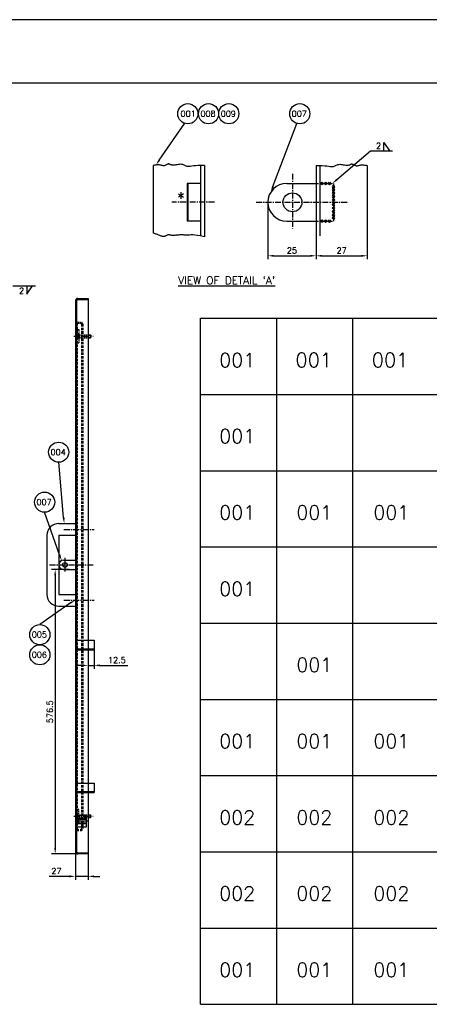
# Model space of a CAD drawing. Extents: x 5111 to 10755, y 3088 to 7079.
# Tile 3 of 8: x 6503 to 7369, y 4996 to 7079. Entities that reach past the tile are written whole.
import ezdxf
from ezdxf.enums import TextEntityAlignment as Align

# ---------------------------------------------------------------- set-up
doc = ezdxf.new("R2010")
doc.units = 0
doc.header["$LTSCALE"] = 10
doc.header["$MEASUREMENT"] = 0
for name, pattern in [('CENTER', [2, 1.25, -0.25, 0.25, -0.25]), ('DASHED', [0.75, 0.5, -0.25]), ('HIDDEN', [0.375, 0.25, -0.125])]:
    doc.linetypes.add(name, pattern=pattern)
doc.layers.get('0').update_dxf_attribs({"linetype": 'CONTINUOUS'})
doc.layers.get('DEFPOINTS').update_dxf_attribs({"linetype": 'CONTINUOUS'})
for name, color, linetype in [('1', 3, 'CENTER'), ('2', 4, 'DASHED'), ('3', 1, 'CONTINUOUS'), ('6', 220, 'CONTINUOUS')]:
    doc.layers.add(name, color=color, linetype=linetype)
doc.styles.add('ROMANS', font='romans')
doc.styles.add('ROMANT', font='romant.shx')
doc.dimstyles.get("Standard").update_dxf_attribs({"dimscale": 5, "dimtxt": 2.5, "dimasz": 2.5, "dimexe": 1.5, "dimexo": 0.0625, "dimgap": 1, "dimtad": 1, "dimdec": 1, "dimzin": 9, "dimdsep": 46, "dimtxsty": 'ROMANS', "dimcen": 0, "dimclrd": 1, "dimclre": 1, "dimclrt": 1, "dimadec": 0, "dimazin": 0, "dimtfac": 5, "dimtdec": 1, "dimtmove": 0, "dimatfit": 3, "dimfxl": 0, "dimtolj": 1, "dimtzin": 9, "dimarcsym": 0})

# ---------------------------------------------------------------- blocks, each defined once
blk = doc.blocks.new('*D18')
at = {"layer": '3', "color": 1, "lineweight": -2}
for p, q in [((7027.5, 6692), (7027.5, 6571.7)), ((7129.5, 6619.1), (7129.5, 6571.7)), ((7040, 6579.2), (7117, 6579.2))]:
    blk.add_line(p, q, dxfattribs=at)
at = {"layer": '3', "color": 1}
for points in [[(7040, 6581.2), (7040, 6577.1), (7027.5, 6579.2)], [(7117, 6581.2), (7117, 6577.1), (7129.5, 6579.2)]]:
    blk.add_solid(points, dxfattribs=at)
at = {"layer": 'DEFPOINTS', "color": 0}
for p in [(7027.5, 6692.3), (7129.5, 6619.4), (7129.5, 6579.2)]:
    blk.add_point(p, dxfattribs=at)
at = {"layer": '3', "color": 1, "insert": (7078.5, 6590.4), "char_height": 12.5, "attachment_point": 5, "style": 'ROMANS'}
blk.add_mtext('\\A1;25', dxfattribs=at)
blk = doc.blocks.new('*D19')
at = {"layer": '3', "color": 1, "lineweight": -2}
for p, q in [((7237.5, 6626.9), (7237.5, 6571.7)), ((7129.5, 6618.8), (7129.5, 6571.7)), ((7142, 6579.2), (7225, 6579.2))]:
    blk.add_line(p, q, dxfattribs=at)
at = {"layer": '3', "color": 1}
for points in [[(7142, 6581.2), (7142, 6577.1), (7129.5, 6579.2)], [(7225, 6581.2), (7225, 6577.1), (7237.5, 6579.2)]]:
    blk.add_solid(points, dxfattribs=at)
at = {"layer": 'DEFPOINTS', "color": 0}
for p in [(7237.5, 6627.2), (7129.5, 6619.1), (7237.5, 6579.2)]:
    blk.add_point(p, dxfattribs=at)
at = {"layer": '3', "color": 1, "insert": (7183.5, 6590.4), "char_height": 12.5, "attachment_point": 5, "style": 'ROMANS'}
blk.add_mtext('\\A1;27', dxfattribs=at)
blk = doc.blocks.new('A3')
for p, q in [((420, 297), (0, 297)), ((410, 287), (20, 287))]:
    blk.add_line(p, q)
at = {"color": 7, "style": 'ROMANS', "width": 1.3}
blk.add_attdef('DRG_NO', (81.19, 282.79), '', height=3.5, rotation=180, dxfattribs=at)
at = {"style": 'ROMANS'}
for tag, p, width in [('SHTNO', (13.59, 112.8), 0.8), ('REV_NO', (13.61, 103.51), 0.8), ('DRG_NO', (13.69, 75.16), 0.9)]:
    blk.add_attdef(tag, p, '', height=2.8, rotation=90, dxfattribs=dict(at, width=width))
at = {"color": 7, "style": 'ROMANS'}
for tag, p, height in [('PRODUCT', (309.08, 74.12), 4), ('DRN_SIGN', (366.75, 58.08), 1), ('CHD_SIGN', (366.79, 52.11), 1), ('APP_SIGN', (367.44, 46.31), 1), ('TITLE1', (257.16, 20), 3.5), ('TITLE2', (256.85, 13.78), 3.5)]:
    blk.add_attdef(tag, p, '', height=height, dxfattribs=at)
for tag, height, p in [('DRN_DATE', 1.5, (390.7, 59.56)), ('CHD_DATE', 1.5, (390.61, 54.05)), ('NOVAR', 2.5, (403.98, 50.51)), ('APP_DATE', 1.5, (390.61, 47.55)), ('REFTOASSY', 2.5, (357.12, 34.38)), ('ITNO', 2.5, (390.34, 34.66)), ('SCALE', 2.5, (313.44, 34)), ('NOIT', 2.5, (404.46, 32.96)), ('REV_NO', 3.5, (404.11, 21.06)), ('SHTNO', 2.5, (364.94, 12.48)), ('NOSHT', 2.5, (406.97, 12.66))]:
    blk.add_attdef(tag, text='', height=height, dxfattribs=at).set_placement(p, align=Align.MIDDLE)
at = {"color": 7, "style": 'ROMANS', "width": 0.8}
blk.add_attdef('WEIGHT', text='', height=2.3, dxfattribs=at).set_placement((330.68, 33.75), align=Align.MIDDLE)
at = {"color": 7, "style": 'ROMANS', "width": 1.3}
blk.add_attdef('DRG_NO', (341.38, 19.21), '', height=3.5, dxfattribs=at)
blk = doc.blocks.new('var3_btemplate')
at = {"color": 3}
for p, q in [((-278, 12), (0, 12)), ((-278, 0), (-278, 12)), ((-266, 0), (-266, 12)), ((-254, 0), (-254, 12)), ((-278, 0), (0, 0))]:
    blk.add_line(p, q, dxfattribs=at)
at = {"style": 'ROMANS', "width": 0.9, "flags": 4}
for tag, p in [('UT_O_QTY', (-37.05, 0.19)), ('GS', (-6, 3)), ('ZONE', (-1.14, -0.09)), ('A/C', (-42.21, 1.84))]:
    blk.add_attdef(tag, p, '', height=2.2, rotation=90, dxfattribs=at)
at = {"style": 'ROMANS', "flags": 4}
for tag, p in [('ITEM_NO', (-91.78, 7.25)), ('MAT_CODE', (-79.25, 7.43)), ('IT_NO', (-203.15, 4.41)), ('IT_VAR', (-90.96, 1.17)), ('MAT_SPEC', (-79.12, 1.33)), ('QTY', (-34.27, 2.23))]:
    blk.add_attdef(tag, p, '', height=2.2, dxfattribs=at)
at = {"style": 'ROMANS'}
blk.add_attdef('WEIGHT', text='', height=2.2, dxfattribs=at).set_placement((-34.53, 6.62), align=Align.BOTTOM_LEFT)
at = {"style": 'ROMANS', "width": 0.65, "flags": 4}
blk.add_attdef('ITEM_DESC', (-190.44, 7.11), '', height=2, dxfattribs=at)
at = {"style": 'ROMANS', "flags": 4}
for tag, p in [('VAR_2', (-272.21, 4.33)), ('VAR_1', (-260.08, 4.33)), ('VAR_0', (-247.96, 4.33)), ('DR_NO', (-117.68, 4.13))]:
    blk.add_attdef(tag, text='', height=2.2, dxfattribs=at).set_placement(p, align=Align.CENTER)
for tag, width, p in [('REMARKS', 0.75, (-242, 3.94)), ('ITEM_SIZE', 0.65, (-190.55, 1.11))]:
    blk.add_attdef(tag, text='', height=2, dxfattribs=dict(at, width=width)).set_placement(p, align=Align.BOTTOM_LEFT)
at = {"style": 'ROMANS'}
blk.add_attdef('IT_V', (-211.43, 4.44), '', height=2.2, dxfattribs=at)
at = {"style": 'ROMANS', "flags": 4}
blk.add_attdef('STD_NO', text='', height=2.2, dxfattribs=at).set_placement((-141.14, 5.59), align=Align.MIDDLE_LEFT)
blk = doc.blocks.new('*D70')
at = {"layer": '3', "color": 1, "lineweight": -2}
for p, q in [((6608, 5915.4), (6570.7, 5915.4)), ((6578.2, 5902.9), (6578.2, 5326.4)), ((6626, 5313.9), (6570.7, 5313.9))]:
    blk.add_line(p, q, dxfattribs=at)
at = {"layer": '3', "color": 1}
for points in [[(6576.1, 5902.9), (6580.2, 5902.9), (6578.2, 5915.4)], [(6576.1, 5326.4), (6580.2, 5326.4), (6578.2, 5313.9)]]:
    blk.add_solid(points, dxfattribs=at)
at = {"layer": 'DEFPOINTS', "color": 0}
for p in [(6608.3, 5915.4), (6578.2, 5313.9), (6626.3, 5313.9)]:
    blk.add_point(p, dxfattribs=at)
at = {"layer": '3', "color": 1, "insert": (6566.9, 5614.7), "char_height": 12.5, "attachment_point": 5, "rotation": 90, "style": 'ROMANS'}
blk.add_mtext('\\A1;576.5', dxfattribs=at)
blk = doc.blocks.new('*D71')
at = {"layer": '3', "color": 1, "lineweight": -2}
for p, q in [((6620.8, 5319.1), (6620.8, 5259)), ((6647.8, 5313.6), (6647.8, 5259)), ((6608.3, 5266.5), (6565.6, 5266.5)), ((6647.8, 5266.5), (6620.8, 5266.5)), ((6660.3, 5266.5), (6672.8, 5266.5))]:
    blk.add_line(p, q, dxfattribs=at)
at = {"layer": '3', "color": 1}
for points in [[(6608.3, 5268.6), (6608.3, 5264.4), (6620.8, 5266.5)], [(6660.3, 5268.6), (6660.3, 5264.4), (6647.8, 5266.5)]]:
    blk.add_solid(points, dxfattribs=at)
at = {"layer": 'DEFPOINTS', "color": 0}
for p in [(6620.8, 5319.4), (6647.8, 5313.9), (6647.8, 5266.5)]:
    blk.add_point(p, dxfattribs=at)
at = {"layer": '3', "color": 1, "insert": (6580.7, 5277.8), "char_height": 12.5, "attachment_point": 5, "style": 'ROMANS'}
blk.add_mtext('\\A1;27', dxfattribs=at)
blk = doc.blocks.new('*D76')
at = {"color": 1, "lineweight": -2}
for p, q in [((6647.8, 5745.6), (6647.8, 5705.3)), ((6660.3, 5745.6), (6660.3, 5705.3)), ((6635.3, 5712.8), (6622.8, 5712.8)), ((6647.8, 5712.8), (6660.3, 5712.8)), ((6672.8, 5712.8), (6731.6, 5712.8))]:
    blk.add_line(p, q, dxfattribs=at)
at = {"color": 1}
for points in [[(6635.3, 5714.8), (6635.3, 5710.7), (6647.8, 5712.8)], [(6672.8, 5714.8), (6672.8, 5710.7), (6660.3, 5712.8)]]:
    blk.add_solid(points, dxfattribs=at)
at = {"layer": 'DEFPOINTS', "color": 0}
for p in [(6647.8, 5745.9), (6660.3, 5745.9), (6660.3, 5712.8)]:
    blk.add_point(p, dxfattribs=at)
at = {"color": 1, "insert": (6708.5, 5724), "char_height": 12.5, "attachment_point": 5, "style": 'ROMANS'}
blk.add_mtext('\\A1;12.5', dxfattribs=at)
blk = doc.blocks.new('A$C765F074A')
at = {"layer": '2', "ltscale": 5}
for p, q in [((0, 23), (0, 3)), ((0, 23), (25, 23)), ((7.5, 23), (7.5, 3)), ((8.3, 23), (8.3, 3)), ((12.5, 26.5), (12.5, 0)), ((16.7, 23), (16.7, 3)), ((17.5, 23), (17.5, 3)), ((25, 23), (25, 3)), ((0, 3), (25, 3))]:
    blk.add_line(p, q, dxfattribs=at)

msp = doc.modelspace()

# ---------------------------------------------------------------- linework, layer by layer
for p, q in [((6785.44, 6770.12), (6785.44, 6627.19)), ((6885.44, 6770.12), (6885.44, 6621.16)), ((6893.44, 6770.12), (6893.44, 6619.4)), ((7129.46, 6770.12), (7129.46, 6619.4)), ((7137.46, 6770.12), (7137.46, 6621.16)), ((7237.46, 6770.12), (7237.46, 6627.19)), ((6856.78, 6732.33), (6856.78, 6652.33)), ((6885.44, 6732.33), (6856.78, 6732.33)), ((6858.78, 6732.33), (6858.78, 6652.33)), ((7067.46, 6732.33), (7129.46, 6732.33)), ((6885.44, 6652.33), (6856.78, 6652.33)), ((7067.46, 6652.33), (7129.46, 6652.33)), ((6620.81, 6483.41), (6620.81, 5319.41)), ((6623.31, 6483.41), (6623.31, 5319.41)), ((6626.31, 6488.91), (6647.81, 6488.91)), ((6626.31, 6486.41), (6647.81, 6486.41)), ((6647.81, 6488.91), (6647.81, 5313.91)), ((6647.81, 6411.91), (6652.81, 6411.91)), ((6647.81, 6411.41), (6653.31, 6411.41)), ((6647.81, 6406.41), (6653.31, 6406.41)), ((6647.81, 6405.91), (6652.81, 6405.91)), ((6653.31, 6411.41), (6652.81, 6411.91)), ((6652.81, 6411.91), (6652.81, 6405.91)), ((6652.81, 6405.91), (6653.31, 6406.41)), ((6653.31, 6411.41), (6653.31, 6406.41)), ((6585.81, 6012.91), (6620.81, 6012.91)), ((6560.81, 5987.91), (6560.81, 5862.91)), ((6585.81, 5987.91), (6620.81, 5987.91)), ((6585.81, 5987.91), (6585.81, 5862.91)), ((6598.81, 5940.54), (6598.81, 5911.5)), ((6595.81, 5935.41), (6620.81, 5935.41)), ((6595.81, 5915.41), (6620.81, 5915.41)), ((6585.81, 5862.91), (6620.81, 5862.91)), ((6585.81, 5837.91), (6620.81, 5837.91)), ((6623.31, 5765.91), (6660.31, 5765.91)), ((6660.31, 5765.91), (6660.31, 5745.91)), ((6623.31, 5747.91), (6660.31, 5747.91)), ((6623.31, 5745.91), (6660.31, 5745.91)), ((6623.31, 5463.91), (6660.31, 5463.91)), ((6660.31, 5463.91), (6660.31, 5443.91)), ((6623.31, 5445.91), (6660.31, 5445.91)), ((6623.31, 5443.91), (6660.31, 5443.91)), ((6647.81, 5396.91), (6652.81, 5396.91)), ((6647.81, 5396.41), (6653.31, 5396.41)), ((6652.81, 5390.91), (6652.81, 5396.91)), ((6652.81, 5396.91), (6653.31, 5396.41)), ((6653.31, 5391.41), (6653.31, 5396.41)), ((6647.81, 5391.41), (6653.31, 5391.41)), ((6647.81, 5390.91), (6652.81, 5390.91)), ((6653.31, 5391.41), (6652.81, 5390.91)), ((6626.31, 5316.41), (6647.81, 5316.41)), ((6647.81, 5313.91), (6626.31, 5313.91))]:
    msp.add_line(p, q)
at = {"color": 1}
for p, q in [((6596.09, 6025.36), (6585.6, 6142.4)), ((6587.46, 5946.27), (6555.88, 6036.67)), ((6609.72, 5844.65), (6545.75, 5799.04))]:
    msp.add_line(p, q, dxfattribs=at)
for points in [[(6893.44, 6770.12), (6886.41, 6770.2), (6880.31, 6770), (6875.08, 6769.62), (6870.61, 6769.13), (6866.82, 6768.62), (6863.63, 6768.18), (6860.94, 6767.89), (6858.67, 6767.85), (6856.73, 6768.11), (6855.05, 6768.61), (6853.53, 6769.29), (6852.11, 6770.07), (6850.69, 6770.86), (6849.2, 6771.59), (6847.56, 6772.18), (6845.68, 6772.55), (6843.52, 6772.64), (6841.12, 6772.52), (6838.58, 6772.23), (6835.96, 6771.85), (6833.36, 6771.44), (6830.86, 6771.08), (6828.53, 6770.83), (6826.47, 6770.76), (6824.72, 6770.92), (6823.26, 6771.26), (6822.04, 6771.72), (6821, 6772.23), (6820.09, 6772.73), (6819.25, 6773.15), (6818.44, 6773.42), (6817.59, 6773.5), (6816.66, 6773.31), (6815.66, 6772.92), (6814.6, 6772.39), (6813.47, 6771.77), (6812.3, 6771.13), (6811.1, 6770.55), (6809.86, 6770.06), (6808.61, 6769.76), (6807.35, 6769.67), (6806.06, 6769.76), (6804.74, 6770), (6803.35, 6770.32), (6801.89, 6770.67), (6800.34, 6771.01), (6798.67, 6771.28), (6796.89, 6771.44), (6794.97, 6771.45), (6793.01, 6771.33), (6791.09, 6771.12), (6789.31, 6770.86), (6787.76, 6770.6), (6786.53, 6770.36), (6785.73, 6770.18), (6785.44, 6770.12)], [(7129.46, 6770.12), (7136.5, 6770.2), (7142.59, 6770), (7147.83, 6769.62), (7152.3, 6769.13), (7156.09, 6768.62), (7159.28, 6768.18), (7161.97, 6767.89), (7164.24, 6767.85), (7166.17, 6768.11), (7167.86, 6768.61), (7169.37, 6769.29), (7170.8, 6770.07), (7172.22, 6770.86), (7173.7, 6771.59), (7175.35, 6772.18), (7177.22, 6772.55), (7179.39, 6772.64), (7181.78, 6772.52), (7184.33, 6772.23), (7186.94, 6771.85), (7189.54, 6771.44), (7192.05, 6771.08), (7194.37, 6770.83), (7196.44, 6770.76), (7198.18, 6770.92), (7199.64, 6771.26), (7200.86, 6771.72), (7201.9, 6772.23), (7202.82, 6772.73), (7203.65, 6773.15), (7204.47, 6773.42), (7205.32, 6773.5), (7206.24, 6773.31), (7207.24, 6772.92), (7208.31, 6772.39), (7209.43, 6771.77), (7210.6, 6771.13), (7211.81, 6770.55), (7213.04, 6770.06), (7214.29, 6769.76), (7215.55, 6769.67), (7216.84, 6769.76), (7218.17, 6770), (7219.55, 6770.32), (7221.02, 6770.67), (7222.57, 6771.01), (7224.23, 6771.28), (7226.02, 6771.44), (7227.94, 6771.45), (7229.9, 6771.33), (7231.82, 6771.12), (7233.6, 6770.86), (7235.15, 6770.6), (7236.37, 6770.36), (7237.17, 6770.18), (7237.46, 6770.12)], [(6893.44, 6619.4), (6885.49, 6621.15), (6878.84, 6622.29), (6873.34, 6622.92), (6868.85, 6623.17), (6865.21, 6623.14), (6862.27, 6622.94), (6859.9, 6622.69), (6857.93, 6622.49), (6856.24, 6622.44), (6854.74, 6622.51), (6853.35, 6622.67), (6852.02, 6622.89), (6850.65, 6623.13), (6849.19, 6623.34), (6847.56, 6623.5), (6845.68, 6623.56), (6843.52, 6623.5), (6841.12, 6623.34), (6838.58, 6623.12), (6835.96, 6622.86), (6833.36, 6622.62), (6830.86, 6622.41), (6828.53, 6622.28), (6826.47, 6622.25), (6824.72, 6622.36), (6823.26, 6622.57), (6822.04, 6622.84), (6821, 6623.13), (6820.09, 6623.39), (6819.25, 6623.59), (6818.44, 6623.67), (6817.59, 6623.6), (6816.66, 6623.35), (6815.66, 6622.95), (6814.6, 6622.46), (6813.47, 6621.91), (6812.3, 6621.35), (6811.1, 6620.84), (6809.86, 6620.42), (6808.61, 6620.13), (6807.35, 6620.02), (6806.08, 6620.08), (6804.77, 6620.28), (6803.43, 6620.6), (6802.05, 6621.02), (6800.61, 6621.52), (6799.11, 6622.09), (6797.54, 6622.7), (6795.89, 6623.32), (6794.2, 6623.95), (6792.51, 6624.58), (6790.86, 6625.19), (6789.29, 6625.77), (6787.83, 6626.3), (6786.54, 6626.78), (6785.44, 6627.19)]]:
    msp.add_lwpolyline(points)
for centre, radius in [((7079.46, 6692.33), 20), ((6598.81, 5925.41), 5)]:
    msp.add_circle(centre, radius)
for centre, radius, start, end in [((7067.46, 6692.33), 40, 90, 270), ((6626.31, 6483.41), 5.5, 90, 180), ((6626.31, 6483.41), 3, 90, 180), ((6585.81, 5987.91), 25, 90, 180), ((6595.81, 5925.41), 10, 90, 270), ((6585.81, 5862.91), 25, 180, 270), ((6626.31, 5319.41), 5.5, 180, 270), ((6626.31, 5319.41), 3, 180, 270)]:
    msp.add_arc(centre, radius, start, end)
for points in [[(6598.17, 6025.55), (6594.02, 6025.18), (6597.21, 6012.91)], [(6589.42, 5946.96), (6585.49, 5945.59), (6591.58, 5934.47)], [(6608.76, 5846.5), (6610.68, 5842.8), (6620.81, 5850.41)]]:
    msp.add_solid(points, dxfattribs=at)
at = {"layer": '1'}
for p, q in [((7079.46, 6752.84), (7079.46, 6636.67)), ((6914.86, 6692.33), (6824.98, 6692.33)), ((7002.79, 6692.33), (7197.93, 6692.33)), ((6596.49, 6000.41), (6660.67, 6000.41)), ((6566.16, 5925.41), (6658.17, 5925.41)), ((6596.49, 5850.41), (6660.67, 5850.41))]:
    msp.add_line(p, q, dxfattribs=at)
at = {"layer": '1', "linetype": 'CENTER'}
for p, q in [((6617.56, 6408.91), (6658.27, 6408.91)), ((6617.56, 5393.91), (6658.27, 5393.91))]:
    msp.add_line(p, q, dxfattribs=at)
at = {"layer": '2'}
for p, q in [((7129.46, 6732.33), (7166.12, 6732.33)), ((7166.12, 6732.33), (7166.12, 6652.33)), ((7129.46, 6652.33), (7166.12, 6652.33)), ((6624.31, 6436.41), (6624.31, 5363.41)), ((6634.04, 6434.41), (6634.04, 5367.91)), ((6636.54, 6434.41), (6636.54, 5367.91)), ((6623.31, 5365.91), (6632.04, 5365.91)), ((6623.31, 5363.41), (6632.04, 5363.41))]:
    msp.add_line(p, q, dxfattribs=at)
at = {"layer": '2', "linetype": 'HIDDEN'}
for p, q in [((6623.31, 6438.91), (6632.04, 6438.91)), ((6623.31, 6436.41), (6632.04, 6436.41)), ((6623.26, 6422.91), (6628.31, 6422.91)), ((6623.31, 6422.91), (6628.31, 6422.91)), ((6628.31, 6422.91), (6628.31, 6394.91)), ((6623.26, 6394.91), (6628.31, 6394.91)), ((6623.31, 6414.66), (6625.31, 6414.66)), ((6623.31, 6403.16), (6625.31, 6403.16)), ((6623.31, 6394.91), (6628.31, 6394.91)), ((6625.31, 6414.66), (6625.31, 6403.16)), ((6625.31, 6414.66), (6628.31, 6411.66)), ((6625.31, 6409.76), (6626.07, 6409.76)), ((6625.31, 6408.07), (6626.07, 6408.07)), ((6625.31, 6403.16), (6628.31, 6406.16)), ((6626.07, 6409.76), (6626.07, 6408.07)), ((6628.31, 6411.91), (6647.81, 6411.91)), ((6628.31, 6411.41), (6647.81, 6411.41)), ((6628.31, 6406.41), (6647.81, 6406.41)), ((6628.31, 6405.91), (6647.81, 6405.91)), ((6628.31, 5407.91), (6623.31, 5407.91)), ((6623.31, 5399.66), (6625.31, 5399.66)), ((6625.31, 5399.66), (6628.31, 5396.66)), ((6625.31, 5388.16), (6625.31, 5399.66)), ((6625.31, 5394.76), (6626.07, 5394.76)), ((6626.07, 5393.07), (6626.07, 5394.76)), ((6628.31, 5379.91), (6628.31, 5407.91)), ((6628.31, 5396.91), (6647.81, 5396.91)), ((6628.31, 5396.41), (6647.81, 5396.41)), ((6623.26, 5379.91), (6628.31, 5379.91)), ((6623.31, 5388.16), (6625.31, 5388.16)), ((6623.31, 5379.91), (6628.31, 5379.91)), ((6625.31, 5393.07), (6626.07, 5393.07)), ((6625.31, 5388.16), (6628.31, 5391.16)), ((6628.31, 5391.41), (6647.81, 5391.41)), ((6628.31, 5390.91), (6647.81, 5390.91))]:
    msp.add_line(p, q, dxfattribs=at)
at = {"layer": '2'}
for centre, radius, start, end in [((6632.04, 6434.41), 4.5, 0, 90), ((6632.04, 6434.41), 2, 0, 90), ((6632.04, 5367.91), 2, 270, 0), ((6632.04, 5367.91), 4.5, 270, 0)]:
    msp.add_arc(centre, radius, start, end, dxfattribs=at)
at = {"layer": '3', "color": 1}
for p, q in [((6798.18, 6781.41), (6851.94, 6859.4)), ((7038.34, 6725.77), (7088.85, 6858.67)), ((7173.49, 6740.23), (7244.54, 6800.85)), ((7244.54, 6800.85), (7277.61, 6800.85)), ((7277.61, 6800.85), (7290.95, 6800.85)), ((6488.66, 6515.93), (6523.38, 6515.93)), ((6523.38, 6515.93), (6536.71, 6515.93))]:
    msp.add_line(p, q, dxfattribs=at)
at = {"layer": '3'}
for p, q in [((7272.56, 6818.74), (7284.56, 6800.85)), ((7272.56, 6800.85), (7272.56, 6818.74)), ((7143.93, 6735.17), (7139.91, 6729.48)), ((7143.93, 6729.48), (7139.91, 6735.17)), ((7151.69, 6729.48), (7147.67, 6735.17)), ((7151.69, 6735.17), (7147.67, 6729.48)), ((7159.94, 6735.17), (7155.92, 6729.48)), ((7159.94, 6729.48), (7155.92, 6735.17)), ((7163.28, 6723.18), (7168.97, 6727.2)), ((7168.97, 6723.18), (7163.28, 6727.2)), ((7168.97, 6716.69), (7163.28, 6720.71)), ((7163.28, 6716.69), (7168.97, 6720.71)), ((7168.97, 6709.68), (7163.28, 6713.7)), ((7163.28, 6709.68), (7168.97, 6713.7)), ((7168.97, 6702.42), (7163.28, 6706.44)), ((7163.28, 6702.42), (7168.97, 6706.44)), ((7168.97, 6695.15), (7163.28, 6699.17)), ((7163.28, 6695.15), (7168.97, 6699.17)), ((7163.28, 6689.51), (7168.97, 6685.49)), ((7168.97, 6689.51), (7163.28, 6685.49)), ((7163.28, 6682.24), (7168.97, 6678.22)), ((7168.97, 6682.24), (7163.28, 6678.22)), ((7163.28, 6674.98), (7168.97, 6670.96)), ((7168.97, 6674.98), (7163.28, 6670.96)), ((7163.28, 6667.97), (7168.97, 6663.95)), ((7168.97, 6667.97), (7163.28, 6663.95)), ((7143.93, 6655.17), (7139.91, 6649.48)), ((7143.93, 6649.48), (7139.91, 6655.17)), ((7151.69, 6649.48), (7147.67, 6655.17)), ((7151.69, 6655.17), (7147.67, 6649.48)), ((7159.94, 6655.17), (7155.92, 6649.48)), ((7159.94, 6649.48), (7155.92, 6655.17)), ((7163.28, 6661.48), (7168.97, 6657.46)), ((7168.97, 6661.48), (7163.28, 6657.46)), ((6518.33, 6515.93), (6518.33, 6498.04)), ((6518.33, 6498.04), (6530.33, 6515.93))]:
    msp.add_line(p, q, dxfattribs=at)
for centre in [(6858.5, 6879.66), (6902.31, 6879.66), (6945, 6879.66), (7095, 6879.66), (6585.6, 6163.69), (6555.88, 6057.96), (6545.75, 5777.75), (6545.75, 5735.18)]:
    msp.add_circle(centre, 21.29, dxfattribs=at)
at = {"layer": '3', "color": 1}
for points in [[(6799.9, 6780.23), (6796.47, 6782.59), (6791.09, 6771.12)], [(7174.8, 6738.61), (7172.17, 6741.84), (7163.8, 6732.33)], [(7040.28, 6725.02), (7036.39, 6726.51), (7033.89, 6714.08)]]:
    msp.add_solid(points, dxfattribs=at)
at = {"layer": '3'}
msp.add_solid([(7163.81, 6729.55), (7165.8, 6727.55), (7163.8, 6727.55)], dxfattribs=at)

# ---------------------------------------------------------------- block references
at = {"xscale": 13.436928, "yscale": 13.436928, "zscale": 13.436928}
msp.add_blockref('A3', (5111.26, 3087.8), dxfattribs=at)
ref = msp.add_blockref('var3_btemplate', (10620.4, 6285.79), dxfattribs=dict(xscale=13.436928, yscale=13.436928))
ref.add_attrib('VAR_2', '001', dxfattribs={"height": 29.561, "style": 'ROMANS'}).set_placement((6962.78, 6343.92), align=Align.CENTER)
ref = msp.add_blockref('var3_btemplate', (10620.4, 6124.55), dxfattribs=dict(xscale=13.436928, yscale=13.436928))
ref.add_attrib('VAR_2', '001', dxfattribs={"height": 29.561, "style": 'ROMANS'}).set_placement((6962.78, 6182.68), align=Align.CENTER)
ref = msp.add_blockref('var3_btemplate', (10620.4, 5963.31), dxfattribs=dict(xscale=13.436928, yscale=13.436928))
ref.add_attrib('VAR_0', '001', dxfattribs={"height": 29.561, "style": 'ROMANS'}).set_placement((7288.57, 6021.43), align=Align.CENTER)
ref.add_attrib('VAR_1', '001', dxfattribs={"height": 29.561, "style": 'ROMANS'}).set_placement((7125.68, 6021.43), align=Align.CENTER)
ref.add_attrib('VAR_2', '001', dxfattribs={"height": 29.561, "style": 'ROMANS'}).set_placement((6962.78, 6021.43), align=Align.CENTER)
ref = msp.add_blockref('var3_btemplate', (10620.4, 5802.06), dxfattribs=dict(xscale=13.436928, yscale=13.436928))
ref.add_attrib('VAR_2', '001', dxfattribs={"height": 29.561, "style": 'ROMANS'}).set_placement((6962.78, 5860.19), align=Align.CENTER)
ref = msp.add_blockref('var3_btemplate', (10620.4, 5640.82), dxfattribs=dict(xscale=13.436928, yscale=13.436928))
ref.add_attrib('VAR_1', '001', dxfattribs={"height": 29.561, "style": 'ROMANS'}).set_placement((7125.68, 5698.95), align=Align.CENTER)
ref = msp.add_blockref('var3_btemplate', (10620.4, 5479.58), dxfattribs=dict(xscale=13.436928, yscale=13.436928))
ref.add_attrib('VAR_0', '001', dxfattribs={"height": 29.561, "style": 'ROMANS'}).set_placement((7288.57, 5537.7), align=Align.CENTER)
ref.add_attrib('VAR_1', '001', dxfattribs={"height": 29.561, "style": 'ROMANS'}).set_placement((7125.68, 5537.7), align=Align.CENTER)
ref.add_attrib('VAR_2', '001', dxfattribs={"height": 29.561, "style": 'ROMANS'}).set_placement((6962.78, 5537.7), align=Align.CENTER)
ref = msp.add_blockref('var3_btemplate', (10620.4, 5318.33), dxfattribs=dict(xscale=13.436928, yscale=13.436928))
ref.add_attrib('VAR_0', '002', dxfattribs={"height": 29.561, "style": 'ROMANS'}).set_placement((7288.57, 5376.46), align=Align.CENTER)
ref.add_attrib('VAR_1', '002', dxfattribs={"height": 29.561, "style": 'ROMANS'}).set_placement((7125.68, 5376.46), align=Align.CENTER)
ref.add_attrib('VAR_2', '002', dxfattribs={"height": 29.561, "style": 'ROMANS'}).set_placement((6962.78, 5376.46), align=Align.CENTER)
at = {"rotation": 270}
msp.add_blockref('A$C765F074A', (6620.31, 5395.41), dxfattribs=at)
ref = msp.add_blockref('var3_btemplate', (10620.4, 5157.09), dxfattribs=dict(xscale=13.436928, yscale=13.436928))
ref.add_attrib('VAR_0', '002', dxfattribs={"height": 29.561, "style": 'ROMANS'}).set_placement((7288.57, 5215.22), align=Align.CENTER)
ref.add_attrib('VAR_1', '002', dxfattribs={"height": 29.561, "style": 'ROMANS'}).set_placement((7125.68, 5215.22), align=Align.CENTER)
ref.add_attrib('VAR_2', '002', dxfattribs={"height": 29.561, "style": 'ROMANS'}).set_placement((6962.78, 5215.22), align=Align.CENTER)
ref = msp.add_blockref('var3_btemplate', (10620.4, 4995.85), dxfattribs=dict(xscale=13.436928, yscale=13.436928))
ref.add_attrib('VAR_0', '001', dxfattribs={"height": 29.561, "style": 'ROMANS'}).set_placement((7288.57, 5053.97), align=Align.CENTER)
ref.add_attrib('VAR_1', '001', dxfattribs={"height": 29.561, "style": 'ROMANS'}).set_placement((7125.68, 5053.97), align=Align.CENTER)
ref.add_attrib('VAR_2', '001', dxfattribs={"height": 29.561, "style": 'ROMANS'}).set_placement((6962.78, 5053.97), align=Align.CENTER)

# ---------------------------------------------------------------- texts
at = {"style": 'ROMANS'}
for p in [(7085.98, 6343.73), (7247.22, 6343.73)]:
    msp.add_text('001', height=30.05, dxfattribs=at).set_placement(p)
at = {"layer": '3', "color": 1, "style": 'ROMANS'}
for s, height, p in [('008', 12.5, (6885.14, 6873.49)), ('009', 12.5, (6927.84, 6873.49)), ('007', 12.5, (7077.84, 6873.49)), ('*', 25, (6835.44, 6688.81)), ('004', 12.5, (6568.44, 6157.52)), ('007', 12.5, (6538.71, 6051.8)), ('005', 12.5, (6528.59, 5771.59)), ('006', 12.5, (6528.59, 5729.01))]:
    msp.add_text(s, height=height, rotation=360, dxfattribs=at).set_placement(p)
at = {"layer": '3', "color": 1, "char_height": 12.5, "style": 'ROMANS'}
for s, insert, attachment_point in [('\\A1;001', (6843.12, 6879.74), 4), ('\\A1;2', (7266.71, 6811.68), 6), ('\\A1;2', (6512.48, 6505.1), 6)]:
    msp.add_mtext(s, dxfattribs=dict(at, insert=insert, attachment_point=attachment_point))
at = {"layer": '6', "style": 'ROMANT'}
msp.add_text("%%uVIEW OF DETAIL `A'", height=16.25, dxfattribs=at).set_placement((6838.34, 6518.99))

# ---------------------------------------------------------------- dimensions: what is measured, and where the dimension line sits
dim = msp.add_linear_dim(base=(6660.31, 5712.76), p1=(6647.81, 5745.91), p2=(6660.31, 5745.91), text='12.5', dimstyle='Standard')
dim.commit()
dim.dimension.update_dxf_attribs({"geometry": '*D76', "text_midpoint": (6708.47, 5724.01)})
at = {"layer": '3'}
for base, p1, p2, text, picture, middle in [((7129.46, 6579.17), (7027.46, 6692.33), (7129.46, 6619.4), '25', '*D18', (7078.46, 6590.42)), ((7237.46, 6579.17), (7129.46, 6619.08), (7237.46, 6627.19), '27', '*D19', (7183.46, 6590.42))]:
    dim = msp.add_linear_dim(base=base, p1=p1, p2=p2, text=text, dimstyle='Standard', dxfattribs=at)
    dim.commit()
    dim.dimension.update_dxf_attribs({"geometry": picture, "text_midpoint": middle})
dim = msp.add_linear_dim(base=(6578.15, 5313.91), p1=(6608.31, 5915.41), p2=(6626.31, 5313.91), angle=90, text='576.5', dimstyle='Standard', dxfattribs=at)
dim.commit()
dim.dimension.update_dxf_attribs({"geometry": '*D70', "text_midpoint": (6566.9, 5614.66)})
dim = msp.add_linear_dim(base=(6647.81, 5266.53), p1=(6620.81, 5319.41), p2=(6647.81, 5313.91), text='27', dimstyle='Standard', dxfattribs=at)
dim.commit()
dim.dimension.update_dxf_attribs({"geometry": '*D71', "text_midpoint": (6580.69, 5266.53), "dimtype": 160})

doc.saveas('drawing.dxf')
